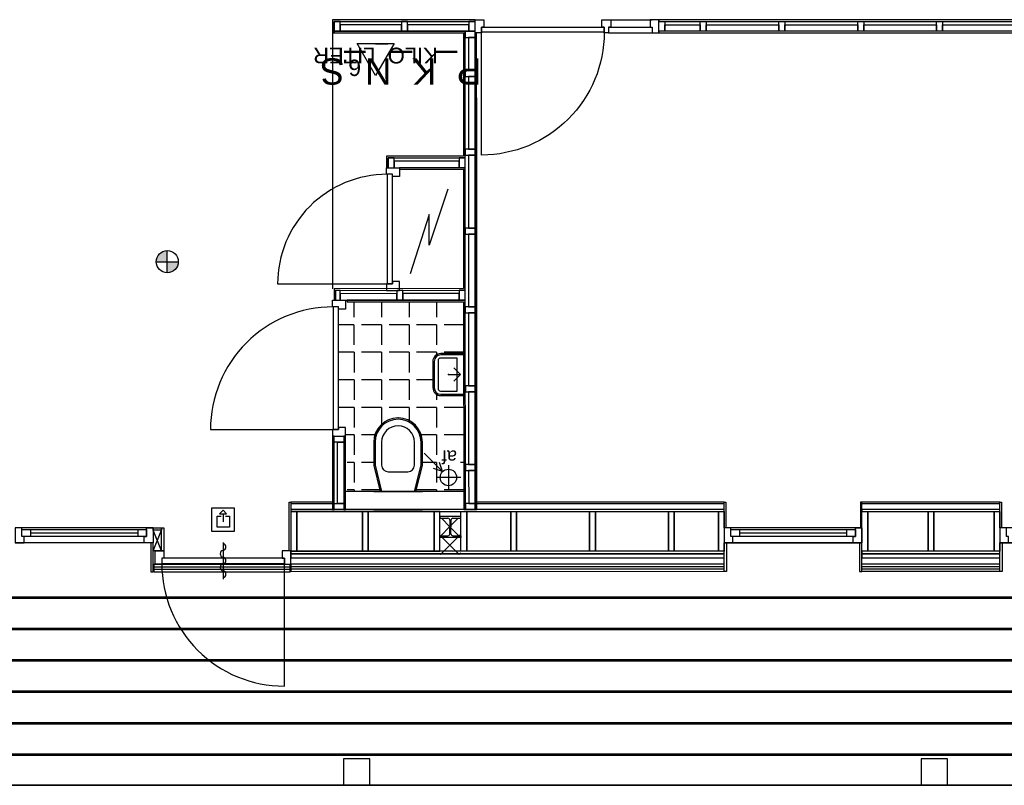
# Model space of a CAD drawing. Header units: metres. Extents: x 69472 to 71247, y 407524 to 411041.
# Tile 7 of 18: x 70309 to 70316, y 409271 to 409277. Entities that reach past the tile are written whole.
import ezdxf
from ezdxf.enums import TextEntityAlignment as Align

# ---------------------------------------------------------------- set-up
doc = ezdxf.new("R2010")
doc.units = ezdxf.units.M
doc.layers.add('N-GEBOUW', color=251, linetype='Continuous')
doc.styles.add('AA_Arial', font='arial.ttf')

# ---------------------------------------------------------------- blocks, each defined once
blk = doc.blocks.new('HOUT_67x114_ZS')
at = {"color": 0}
blk.add_lwpolyline([(0, 114), (-67, 114), (-67, 67), (-50, 67), (-50, 0), (0, 0), (0, 114)], dxfattribs=at)
blk = doc.blocks.new('HOUT_67x114_Onderdorpel')
at = {"color": 0}
for points in [[(-50, 57), (50, 57)], [(-50, -57), (50, -57)]]:
    blk.add_lwpolyline(points, dxfattribs=at)
blk = doc.blocks.new('HOUT_67x100 ZS')
at = {"color": 0}
blk.add_lwpolyline([(0, 100), (-67, 100), (-67, 45), (-50, 45), (-50, 0), (0, 0)], close=True, dxfattribs=at)
blk = doc.blocks.new('HOUT_67x100 TS')
at = {"color": 0}
blk.add_lwpolyline([(-33.5, 45), (-33.5, 100), (33.5, 100), (33.5, 45), (16.5, 45), (16.5, 0), (-16.5, 0), (-16.5, 45), (-33.5, 45)], dxfattribs=at)
blk = doc.blocks.new('AA_Draairichting-enkel')
at = {"color": 0, "linetype": 'ByBlock', "lineweight": -2}
blk.add_lwpolyline([(1, 0, 0.414214), (0, 1), (0, 0)], format="xyb", dxfattribs=at)
blk = doc.blocks.new('HOUT_67x100 Onderdorpel')
at = {"color": 0}
for points in [[(-50, 45), (50, 45)], [(-50, -55), (50, -55)]]:
    blk.add_lwpolyline(points, dxfattribs=at)

msp = doc.modelspace()

# ---------------------------------------------------------------- hatches: boundary and pattern name
at = {"layer": 'N-GEBOUW', "lineweight": -2}
h = msp.add_hatch(color=256, dxfattribs=at)
h.paths.add_polyline_path([(70309.815, 409275.1575), (70309.7307, 409275.1575, -0.414214), (70309.815, 409275.2419)])
h.paths.add_polyline_path([(70309.815, 409275.0731), (70309.815, 409275.1575), (70309.8994, 409275.1575, -0.414214)])

# ---------------------------------------------------------------- linework, layer by layer
for p, q in [((70312.1594, 409276.9986), (70311.0734, 409276.9985)), ((70311.0734, 409276.9985), (70311.0734, 409276.8985)), ((70311.0859, 409276.986), (70312.1594, 409276.9861)), ((70311.1319, 409276.986), (70311.0859, 409276.986)), ((70311.0859, 409276.986), (70311.0859, 409276.911)), ((70311.0859, 409276.8985), (70311.0859, 409276.986)), ((70311.1319, 409276.911), (70311.1319, 409276.986)), ((70311.5996, 409276.9611), (70311.1319, 409276.961)), ((70311.1319, 409276.961), (70311.1319, 409276.911)), ((70311.6456, 409276.9861), (70311.5996, 409276.9861)), ((70311.5996, 409276.9861), (70311.5996, 409276.9111)), ((70311.5996, 409276.9111), (70311.5996, 409276.9611)), ((70311.6456, 409276.9111), (70311.6456, 409276.9861)), ((70312.1134, 409276.9611), (70311.6456, 409276.9611)), ((70311.6456, 409276.9611), (70311.6456, 409276.9111)), ((70312.1594, 409276.9861), (70312.1134, 409276.9861)), ((70312.1134, 409276.9861), (70312.1134, 409276.9111)), ((70312.1134, 409276.9111), (70312.1134, 409276.9611)), ((70312.1594, 409276.9861), (70312.1594, 409276.9986)), ((70312.1594, 409276.9111), (70312.1594, 409276.9861)), ((70322.0354, 409276.9994), (70313.5594, 409276.9986)), ((70313.5594, 409276.9986), (70313.5594, 409276.9861)), ((70313.5594, 409276.9861), (70322.0354, 409276.9869)), ((70313.5594, 409276.9111), (70313.5594, 409276.9861)), ((70313.5594, 409276.9861), (70313.6054, 409276.9861)), ((70313.6054, 409276.9861), (70313.6054, 409276.9111)), ((70313.6054, 409276.9111), (70313.6054, 409276.9611)), ((70313.6054, 409276.9611), (70313.8744, 409276.9611)), ((70313.8744, 409276.9111), (70313.8744, 409276.9861)), ((70313.8744, 409276.9861), (70313.9204, 409276.9861)), ((70313.8744, 409276.9611), (70313.8744, 409276.9111)), ((70313.9204, 409276.9861), (70313.9204, 409276.9111)), ((70313.9204, 409276.9611), (70314.4744, 409276.9612)), ((70313.9204, 409276.9111), (70313.9204, 409276.9611)), ((70314.4744, 409276.9112), (70314.4744, 409276.9862)), ((70314.4744, 409276.9862), (70314.5204, 409276.9862)), ((70314.4744, 409276.9612), (70314.4744, 409276.9112)), ((70314.5204, 409276.9862), (70314.5204, 409276.9112)), ((70314.5204, 409276.9112), (70314.5204, 409276.9612)), ((70314.5204, 409276.9612), (70315.0744, 409276.9612)), ((70315.0744, 409276.9112), (70315.0744, 409276.9862)), ((70315.0744, 409276.9862), (70315.1204, 409276.9862)), ((70315.0744, 409276.9612), (70315.0744, 409276.9112)), ((70315.1204, 409276.9862), (70315.1204, 409276.9112)), ((70315.1204, 409276.9112), (70315.1204, 409276.9612)), ((70315.1204, 409276.9612), (70315.6744, 409276.9612)), ((70315.6744, 409276.9112), (70315.6744, 409276.9862)), ((70315.6744, 409276.9862), (70315.7204, 409276.9862)), ((70315.6744, 409276.9612), (70315.6744, 409276.9112)), ((70315.7204, 409276.9862), (70315.7204, 409276.9112)), ((70315.7204, 409276.9112), (70315.7204, 409276.9612)), ((70315.7204, 409276.9612), (70316.2744, 409276.9612)), ((70311.0734, 409276.8985), (70311.0859, 409276.8985)), ((70311.0734, 409276.8985), (70311.0734, 409274.9513)), ((70312.0844, 409276.9111), (70311.0859, 409276.911)), ((70311.0859, 409276.911), (70311.1319, 409276.911)), ((70311.0859, 409276.911), (70311.0859, 409276.8985)), ((70311.0859, 409276.8985), (70312.0844, 409276.8986)), ((70311.1319, 409276.911), (70311.5996, 409276.9111)), ((70311.5996, 409276.9111), (70311.6456, 409276.9111)), ((70311.6456, 409276.9111), (70312.1134, 409276.9111)), ((70312.0843, 409276.8981), (70312.0718, 409276.8981)), ((70312.0718, 409276.8981), (70312.0723, 409275.9615)), ((70312.0848, 409275.949), (70312.0843, 409276.8981)), ((70312.1594, 409276.9111), (70312.0844, 409276.911)), ((70312.0844, 409276.8986), (70312.0844, 409276.9111)), ((70312.0844, 409276.911), (70312.0844, 409276.865)), ((70312.1134, 409276.9111), (70312.1594, 409276.9111)), ((70312.1718, 409276.8986), (70312.1593, 409276.8986)), ((70312.1593, 409276.8986), (70312.1598, 409275.9116)), ((70312.1594, 409276.8651), (70312.1594, 409276.9111)), ((70312.1723, 409275.9116), (70312.1718, 409276.8986)), ((70313.1764, 409276.9436), (70313.5094, 409276.9436)), ((70322.0354, 409276.9119), (70313.5594, 409276.9111)), ((70313.6054, 409276.9111), (70313.5594, 409276.9111)), ((70313.5594, 409276.9111), (70313.5594, 409276.8986)), ((70313.5594, 409276.8986), (70322.0354, 409276.8994)), ((70313.8744, 409276.9111), (70313.6054, 409276.9111)), ((70313.9204, 409276.9111), (70313.8744, 409276.9111)), ((70314.4744, 409276.9112), (70313.9204, 409276.9111)), ((70314.5204, 409276.9112), (70314.4744, 409276.9112)), ((70315.0744, 409276.9112), (70314.5204, 409276.9112)), ((70315.1204, 409276.9112), (70315.0744, 409276.9112)), ((70315.6744, 409276.9112), (70315.1204, 409276.9112)), ((70315.7204, 409276.9112), (70315.6744, 409276.9112)), ((70316.2744, 409276.9112), (70315.7204, 409276.9112)), ((70311.2619, 409276.8176), (70311.543, 409276.8176)), ((70311.4023, 409276.5742), (70311.2619, 409276.8176)), ((70311.543, 409276.8176), (70311.4023, 409276.5742)), ((70312.0844, 409276.865), (70312.1594, 409276.8651)), ((70312.1594, 409276.8651), (70312.1094, 409276.8651)), ((70312.1094, 409276.8651), (70312.1095, 409276.6138)), ((70312.1595, 409276.6138), (70312.1594, 409276.8651)), ((70312.1595, 409276.6138), (70312.0845, 409276.6138)), ((70312.0845, 409276.6138), (70312.0845, 409276.5678)), ((70312.1095, 409276.6138), (70312.1595, 409276.6138)), ((70312.1595, 409276.5678), (70312.1595, 409276.6138)), ((70312.0845, 409276.5678), (70312.1595, 409276.5678)), ((70312.1595, 409276.5678), (70312.1095, 409276.5678)), ((70312.1095, 409276.5678), (70312.1098, 409276.0138)), ((70312.1598, 409276.0138), (70312.1595, 409276.5678)), ((70312.1598, 409276.0138), (70312.0848, 409276.0138)), ((70312.0848, 409276.0138), (70312.0848, 409275.9678)), ((70312.1098, 409276.0138), (70312.1598, 409276.0138)), ((70312.1598, 409275.9678), (70312.1598, 409276.0138)), ((70312.0723, 409275.9615), (70311.4848, 409275.9603)), ((70311.4848, 409275.9603), (70311.485, 409275.873)), ((70311.4973, 409275.9479), (70312.0848, 409275.949)), ((70311.4975, 409275.873), (70311.4973, 409275.9479)), ((70311.5434, 409275.948), (70311.4974, 409275.948)), ((70311.4974, 409275.948), (70311.4974, 409275.873)), ((70311.5434, 409275.873), (70311.5434, 409275.948)), ((70312.039, 409275.9226), (70311.5434, 409275.923)), ((70311.5434, 409275.923), (70311.5434, 409275.873)), ((70312.039, 409275.9476), (70312.0389, 409275.8726)), ((70312.0389, 409275.8726), (70312.039, 409275.9226)), ((70312.085, 409275.9476), (70312.039, 409275.9476)), ((70312.0848, 409275.9678), (70312.1598, 409275.9678)), ((70312.0849, 409275.8726), (70312.085, 409275.9476)), ((70312.1598, 409275.9678), (70312.1098, 409275.9678)), ((70312.1098, 409275.9678), (70312.11, 409275.4138)), ((70312.16, 409275.4138), (70312.1598, 409275.9678)), ((70312.1598, 409275.9116), (70312.1602, 409274.903)), ((70312.1727, 409274.903), (70312.1723, 409275.9116)), ((70311.485, 409275.873), (70311.4975, 409275.873)), ((70311.4974, 409275.873), (70311.5434, 409275.873)), ((70311.5434, 409275.873), (70312.0389, 409275.8726)), ((70312.0848, 409275.874), (70311.5849, 409275.873)), ((70311.5849, 409275.873), (70311.585, 409275.8605)), ((70311.585, 409275.8605), (70312.0723, 409275.8615)), ((70312.0389, 409275.8726), (70312.0849, 409275.8726)), ((70312.0723, 409275.8615), (70312.0727, 409274.9529)), ((70312.0852, 409274.9405), (70312.0848, 409275.874)), ((70311.9521, 409275.7098), (70311.8112, 409275.2823)), ((70311.8112, 409275.5172), (70311.6655, 409275.0662)), ((70311.8112, 409275.2823), (70311.8112, 409275.5172)), ((70312.16, 409275.4138), (70312.085, 409275.4138)), ((70312.085, 409275.4138), (70312.085, 409275.3678)), ((70312.11, 409275.4138), (70312.16, 409275.4138)), ((70312.16, 409275.3678), (70312.16, 409275.4138)), ((70312.085, 409275.3678), (70312.16, 409275.3678)), ((70312.16, 409275.3678), (70312.11, 409275.3678)), ((70312.11, 409275.3678), (70312.1103, 409274.8138)), ((70312.1603, 409274.8138), (70312.16, 409275.3678)), ((70309.815, 409275.0731), (70309.815, 409275.2419)), ((70309.7307, 409275.1575), (70309.8994, 409275.1575)), ((70312.0727, 409274.9529), (70311.0854, 409274.9513)), ((70311.0854, 409274.9513), (70311.0856, 409274.864)), ((70311.1319, 409274.9391), (70311.0859, 409274.939)), ((70311.0859, 409274.939), (70311.0861, 409274.864)), ((70311.0979, 409274.9389), (70312.0852, 409274.9405)), ((70311.0981, 409274.864), (70311.0979, 409274.9389)), ((70311.1321, 409274.8641), (70311.1319, 409274.9391)), ((70311.6085, 409274.9398), (70311.5625, 409274.9397)), ((70311.5625, 409274.9397), (70311.5627, 409274.8647)), ((70311.6087, 409274.8648), (70311.6085, 409274.9398)), ((70312.0851, 409274.9405), (70312.0391, 409274.9404)), ((70312.0391, 409274.9404), (70312.0393, 409274.8654)), ((70312.0853, 409274.8655), (70312.0851, 409274.9405)), ((70311.0856, 409274.864), (70311.0981, 409274.864)), ((70311.0861, 409274.864), (70311.1321, 409274.8641)), ((70311.5626, 409274.9147), (70311.132, 409274.9141)), ((70311.132, 409274.9141), (70311.1321, 409274.8641)), ((70311.1321, 409274.8641), (70311.5627, 409274.8647)), ((70312.0853, 409274.8655), (70311.1855, 409274.864)), ((70311.1855, 409274.864), (70311.1855, 409274.8515)), ((70311.1855, 409274.8515), (70312.0728, 409274.8529)), ((70311.2374, 409274.8516), (70311.2374, 409274.7347)), ((70311.447, 409274.8519), (70311.447, 409274.7347)), ((70311.5627, 409274.8647), (70311.5626, 409274.9147)), ((70311.5627, 409274.8647), (70311.6087, 409274.8648)), ((70312.0392, 409274.9154), (70311.6086, 409274.9148)), ((70311.6086, 409274.9148), (70311.6087, 409274.8648)), ((70311.6087, 409274.8648), (70312.0393, 409274.8654)), ((70311.6565, 409274.8523), (70311.6565, 409274.7347)), ((70311.8661, 409274.8526), (70311.8661, 409274.7347)), ((70312.0393, 409274.8654), (70312.0392, 409274.9154)), ((70312.0393, 409274.8654), (70312.0853, 409274.8655)), ((70312.0728, 409274.8529), (70312.0735, 409273.2706)), ((70312.086, 409273.2706), (70312.0853, 409274.8655)), ((70312.1602, 409274.903), (70312.161, 409273.2706)), ((70312.1735, 409273.2706), (70312.1727, 409274.903)), ((70312.1603, 409274.8138), (70312.0853, 409274.8138)), ((70312.0853, 409274.8138), (70312.0853, 409274.7678)), ((70312.1103, 409274.8138), (70312.1603, 409274.8138)), ((70312.1603, 409274.7678), (70312.1603, 409274.8138)), ((70312.0853, 409274.7678), (70312.1603, 409274.7678)), ((70312.1603, 409274.7678), (70312.1103, 409274.7678)), ((70312.1103, 409274.7678), (70312.1106, 409274.2138)), ((70312.1606, 409274.2138), (70312.1603, 409274.7678)), ((70311.2374, 409274.6775), (70311.1184, 409274.6775)), ((70311.2374, 409274.6775), (70311.2374, 409274.5251)), ((70311.447, 409274.6776), (70311.2946, 409274.6775)), ((70311.447, 409274.6776), (70311.447, 409274.5252)), ((70311.6565, 409274.6776), (70311.5041, 409274.6776)), ((70311.6565, 409274.6776), (70311.6565, 409274.5252)), ((70311.8661, 409274.6776), (70311.7137, 409274.6776)), ((70311.8661, 409274.6776), (70311.8661, 409274.5252)), ((70312.0728, 409274.6776), (70311.9232, 409274.6776)), ((70311.2375, 409274.468), (70311.1185, 409274.468)), ((70311.2375, 409274.468), (70311.2375, 409274.3156)), ((70311.447, 409274.468), (70311.2946, 409274.468)), ((70311.447, 409274.468), (70311.447, 409274.3156)), ((70311.6566, 409274.468), (70311.5042, 409274.468)), ((70311.6566, 409274.468), (70311.6566, 409274.3156)), ((70311.8661, 409274.468), (70311.7137, 409274.468)), ((70311.8661, 409274.468), (70311.8661, 409274.4369)), ((70311.8781, 409274.4047), (70311.8781, 409274.1925)), ((70312.0231, 409274.4247), (70311.8966, 409274.4247)), ((70312.0731, 409274.4487), (70311.8981, 409274.4486)), ((70312.0731, 409274.4586), (70311.8993, 409274.4586)), ((70312.0729, 409274.468), (70311.9233, 409274.468)), ((70312.0231, 409274.1726), (70312.0231, 409274.4247)), ((70312.0731, 409274.1387), (70312.0731, 409274.4586)), ((70312.0731, 409274.1487), (70312.0731, 409274.4487)), ((70311.8381, 409274.3981), (70311.8381, 409274.1987)), ((70311.8481, 409274.3986), (70311.8481, 409274.1986)), ((70312.0481, 409274.2987), (70311.9981, 409274.3487)), ((70311.2375, 409274.2584), (70311.1185, 409274.2584)), ((70311.2375, 409274.2584), (70311.2375, 409274.106)), ((70311.447, 409274.2585), (70311.2946, 409274.2584)), ((70311.447, 409274.2585), (70311.447, 409274.1061)), ((70311.6566, 409274.2585), (70311.5042, 409274.2585)), ((70311.6566, 409274.2585), (70311.6566, 409274.1061)), ((70311.8481, 409274.2585), (70311.7137, 409274.2585)), ((70311.9581, 409274.2987), (70312.0481, 409274.2987)), ((70311.9981, 409274.2487), (70312.0481, 409274.2987)), ((70312.1606, 409274.2138), (70312.0856, 409274.2138)), ((70312.0856, 409274.2138), (70312.0856, 409274.1678)), ((70312.1106, 409274.2138), (70312.1606, 409274.2138)), ((70312.1606, 409274.1678), (70312.1606, 409274.2138)), ((70311.8661, 409274.1604), (70311.8661, 409274.1061)), ((70311.8966, 409274.1726), (70312.0231, 409274.1726)), ((70311.8981, 409274.1486), (70312.0731, 409274.1487)), ((70311.8987, 409274.1387), (70312.0731, 409274.1387)), ((70312.0856, 409274.1678), (70312.1606, 409274.1678)), ((70312.1606, 409274.1678), (70312.1106, 409274.1678)), ((70312.1106, 409274.1678), (70312.1108, 409273.6138)), ((70312.1608, 409273.6138), (70312.1606, 409274.1678)), ((70311.2375, 409274.0489), (70311.1185, 409274.0489)), ((70311.2375, 409274.0489), (70311.2375, 409273.8965)), ((70311.447, 409274.0489), (70311.2946, 409274.0489)), ((70311.447, 409274.0489), (70311.447, 409273.9049)), ((70311.6566, 409274.0489), (70311.5042, 409274.0489)), ((70311.6566, 409274.0489), (70311.6566, 409273.9374)), ((70311.8661, 409274.0489), (70311.7137, 409274.0489)), ((70311.8661, 409274.0489), (70311.8661, 409273.8965)), ((70312.0731, 409274.0489), (70311.9233, 409274.0489)), ((70311.5756, 409273.9685), (70311.5706, 409273.9685)), ((70311.086, 409273.83), (70311.0735, 409273.83)), ((70311.0735, 409273.83), (70311.0735, 409273.2705)), ((70311.086, 409273.784), (70311.086, 409273.83)), ((70311.086, 409273.83), (70311.161, 409273.83)), ((70311.086, 409273.2705), (70311.086, 409273.83)), ((70311.161, 409273.83), (70311.161, 409273.784)), ((70311.1735, 409273.83), (70311.161, 409273.83)), ((70311.161, 409273.83), (70311.161, 409273.2705)), ((70311.2375, 409273.8393), (70311.1735, 409273.8393)), ((70311.1735, 409273.2705), (70311.1735, 409273.83)), ((70311.2375, 409273.8393), (70311.2375, 409273.6869)), ((70311.4072, 409273.8394), (70311.2946, 409273.8393)), ((70311.8661, 409273.8394), (70311.739, 409273.8394)), ((70311.8661, 409273.8394), (70311.8661, 409273.687)), ((70312.0732, 409273.8394), (70311.9233, 409273.8394)), ((70311.161, 409273.784), (70311.086, 409273.784)), ((70311.111, 409273.3165), (70311.111, 409273.784)), ((70311.111, 409273.784), (70311.161, 409273.784)), ((70311.161, 409273.784), (70311.161, 409273.3165)), ((70311.3881, 409273.7836), (70311.3881, 409273.6073)), ((70311.3981, 409273.7836), (70311.3981, 409273.6086)), ((70311.4481, 409273.7836), (70311.4481, 409273.6086)), ((70311.6981, 409273.6086), (70311.6981, 409273.7836)), ((70311.7481, 409273.6086), (70311.7481, 409273.7836)), ((70311.7581, 409273.6073), (70311.7581, 409273.7836)), ((70311.772, 409273.7003), (70311.9126, 409273.5597)), ((70311.2375, 409273.6298), (70311.1855, 409273.6298)), ((70311.2375, 409273.6298), (70311.2375, 409273.4774)), ((70311.3981, 409273.6298), (70311.2946, 409273.6298)), ((70311.3881, 409273.6073), (70311.4378, 409273.4086)), ((70311.3981, 409273.6086), (70311.4481, 409273.4086)), ((70311.6981, 409273.4086), (70311.7481, 409273.6086)), ((70311.7084, 409273.4086), (70311.7581, 409273.6073)), ((70311.8661, 409273.6298), (70311.7481, 409273.6298)), ((70311.9126, 409273.5597), (70311.8423, 409273.5831)), ((70311.8661, 409273.6298), (70311.8661, 409273.4774)), ((70311.9126, 409273.5597), (70311.8891, 409273.63)), ((70311.9568, 409273.6092), (70311.9568, 409273.4217)), ((70312.0733, 409273.6298), (70312.0482, 409273.6298)), ((70312.1608, 409273.6138), (70312.0858, 409273.6138)), ((70312.0858, 409273.6138), (70312.0858, 409273.5678)), ((70312.1108, 409273.6138), (70312.1608, 409273.6138)), ((70312.1608, 409273.5678), (70312.1608, 409273.6138)), ((70311.4981, 409273.5586), (70311.6481, 409273.5586)), ((70312.0505, 409273.5155), (70311.863, 409273.5155)), ((70312.0858, 409273.5678), (70312.1608, 409273.5678)), ((70312.1608, 409273.5678), (70312.1108, 409273.5678)), ((70312.1108, 409273.5678), (70312.111, 409273.3166)), ((70312.161, 409273.3166), (70312.1608, 409273.5678)), ((70312.0734, 409273.4086), (70311.1735, 409273.4085)), ((70311.2375, 409273.4202), (70311.1855, 409273.4202)), ((70311.2375, 409273.4202), (70311.2375, 409273.4085)), ((70311.4452, 409273.4203), (70311.2946, 409273.4202)), ((70311.447, 409273.4128), (70311.447, 409273.4086)), ((70311.4481, 409273.4086), (70311.6981, 409273.4086)), ((70311.8661, 409273.4203), (70311.7137, 409273.4203)), ((70311.8661, 409273.4203), (70311.8661, 409273.4086)), ((70312.0734, 409273.4203), (70311.9233, 409273.4203)), ((70310.3275, 409273.282, 0.05), (70310.1525, 409273.282, 0.05)), ((70310.1525, 409273.282, 0.05), (70310.1525, 409273.107, 0.05)), ((70310.3275, 409273.107, 0.05), (70310.3275, 409273.282, 0.05)), ((70310.7445, 409272.9565), (70310.7445, 409273.328)), ((70310.7445, 409273.328), (70310.757, 409273.328)), ((70311.0735, 409273.328), (70310.757, 409273.328)), ((70310.757, 409273.328), (70310.757, 409272.9565)), ((70311.0735, 409273.3155), (70310.757, 409273.3155)), ((70311.086, 409273.2705), (70311.086, 409273.3165)), ((70311.086, 409273.3165), (70311.161, 409273.3165)), ((70311.161, 409273.3165), (70311.111, 409273.3165)), ((70311.161, 409273.3165), (70311.161, 409273.2705)), ((70312.161, 409273.3166), (70312.086, 409273.3165)), ((70312.086, 409273.3165), (70312.086, 409273.2705)), ((70312.111, 409273.3166), (70312.161, 409273.3166)), ((70312.161, 409273.2706), (70312.161, 409273.3166)), ((70314.057, 409273.3282), (70312.1735, 409273.3281)), ((70314.057, 409273.3157), (70312.1735, 409273.3156)), ((70314.057, 409273.1327), (70314.057, 409273.3282)), ((70314.057, 409273.3282), (70314.0695, 409273.3282)), ((70314.0695, 409273.3282), (70314.0695, 409273.1327)), ((70315.107, 409273.3282), (70315.0945, 409273.3282)), ((70315.0945, 409273.3282), (70315.0945, 409273.1327)), ((70316.157, 409273.3282), (70315.107, 409273.3282)), ((70315.107, 409273.1327), (70315.107, 409273.3282)), ((70316.157, 409273.3157), (70315.107, 409273.3157)), ((70316.157, 409273.1327), (70316.157, 409273.3282)), ((70316.157, 409273.3282), (70316.1695, 409273.3282)), ((70316.1695, 409273.3282), (70316.1695, 409273.1327)), ((70310.1953, 409273.1367, 0.05), (70310.1953, 409273.2213, 0.05)), ((70310.1953, 409273.2213, 0.05), (70310.2257, 409273.2213, 0.05)), ((70310.2406, 409273.2667, 0.05), (70310.2127, 409273.2394, 0.05)), ((70310.2127, 409273.2394, 0.05), (70310.2673, 409273.2394, 0.05)), ((70310.24, 409273.2394, 0.05), (70310.24, 409273.1772, 0.05)), ((70310.2673, 409273.2394, 0.05), (70310.2406, 409273.2667, 0.05)), ((70310.2588, 409273.2213, 0.05), (70310.2892, 409273.2213, 0.05)), ((70310.2892, 409273.2213, 0.05), (70310.2892, 409273.1367, 0.05)), ((70311.1235, 409273.2705), (70310.757, 409273.2705)), ((70310.757, 409273.2705), (70310.757, 409273.2555)), ((70310.801, 409273.2555), (70310.757, 409273.2555)), ((70310.757, 409273.2555), (70310.757, 409272.9555)), ((70310.757, 409273.2555), (70311.1235, 409273.2555)), ((70311.3025, 409273.2555), (70310.801, 409273.2555)), ((70310.801, 409273.2555), (70310.801, 409272.9555)), ((70310.801, 409272.9555), (70310.801, 409273.2555)), ((70311.0735, 409273.2705), (70311.086, 409273.2705)), ((70311.161, 409273.2705), (70311.086, 409273.2705)), ((70312.0735, 409273.2706), (70311.1235, 409273.2705)), ((70311.1235, 409273.2555), (70312.1235, 409273.2556)), ((70311.161, 409273.2705), (70311.1735, 409273.2705)), ((70311.3465, 409273.2556), (70311.3025, 409273.2555)), ((70311.3025, 409272.9555), (70311.3025, 409273.2555)), ((70311.3025, 409273.2555), (70311.3025, 409272.9555)), ((70311.848, 409273.2556), (70311.3465, 409273.2556)), ((70311.3465, 409273.2556), (70311.3465, 409272.9556)), ((70311.3465, 409272.9556), (70311.3465, 409273.2556)), ((70311.848, 409272.9556), (70311.848, 409273.2556)), ((70311.892, 409273.2556), (70311.848, 409273.2556)), ((70311.848, 409273.2556), (70311.848, 409272.9556)), ((70311.892, 409272.9556), (70311.892, 409273.2556)), ((70312.052, 409273.2186), (70311.892, 409273.2186)), ((70311.892, 409273.2186), (70311.892, 409273.2056)), ((70311.892, 409273.2056), (70311.953, 409273.2056)), ((70311.9029, 409273.2056), (70311.968, 409273.1404)), ((70312.032, 409273.2056), (70311.976, 409273.1496)), ((70311.991, 409273.2056), (70312.052, 409273.2056)), ((70312.0443, 409273.2056), (70312.052, 409273.1979)), ((70312.052, 409272.9556), (70312.052, 409273.2556)), ((70312.052, 409273.2556), (70312.096, 409273.2556)), ((70312.052, 409273.2056), (70312.052, 409273.2186)), ((70312.0735, 409273.2706), (70312.086, 409273.2706)), ((70312.086, 409273.2706), (70312.0735, 409273.2706)), ((70312.0735, 409273.2706), (70312.0735, 409273.2706)), ((70312.086, 409273.2705), (70312.161, 409273.2706)), ((70312.1235, 409273.2706), (70312.086, 409273.2706)), ((70312.086, 409273.2706), (70312.086, 409273.2706)), ((70312.096, 409272.9556), (70312.096, 409273.2556)), ((70312.096, 409273.2556), (70312.4325, 409273.2556)), ((70312.096, 409273.2556), (70312.096, 409272.9556)), ((70314.057, 409273.2707), (70312.1235, 409273.2706)), ((70312.1235, 409273.2556), (70314.057, 409273.2557)), ((70312.161, 409273.2706), (70312.1735, 409273.2706)), ((70312.4325, 409273.2556), (70312.4325, 409272.9556)), ((70312.4325, 409272.9556), (70312.4325, 409273.2556)), ((70312.4325, 409273.2556), (70312.4765, 409273.2556)), ((70312.4765, 409272.9556), (70312.4765, 409273.2556)), ((70312.4765, 409273.2556), (70313.0325, 409273.2556)), ((70312.4765, 409273.2556), (70312.4765, 409272.9556)), ((70313.0325, 409273.2556), (70313.0325, 409272.9556)), ((70313.0325, 409272.9556), (70313.0325, 409273.2556)), ((70313.0325, 409273.2556), (70313.0765, 409273.2556)), ((70313.0765, 409272.9556), (70313.0765, 409273.2556)), ((70313.0765, 409273.2556), (70313.6325, 409273.2556)), ((70313.0765, 409273.2556), (70313.0765, 409272.9556)), ((70313.6325, 409273.2556), (70313.6325, 409272.9556)), ((70313.6325, 409272.9556), (70313.6325, 409273.2556)), ((70313.6325, 409273.2556), (70313.6765, 409273.2556)), ((70313.6765, 409272.9556), (70313.6765, 409273.2556)), ((70313.6765, 409273.2556), (70314.013, 409273.2556)), ((70313.6765, 409273.2556), (70313.6765, 409272.9556)), ((70314.013, 409273.2556), (70314.057, 409273.2557)), ((70314.013, 409273.2556), (70314.013, 409272.9556)), ((70314.013, 409272.9556), (70314.013, 409273.2556)), ((70314.057, 409273.2557), (70314.057, 409273.2707)), ((70314.057, 409273.2557), (70314.057, 409272.9557)), ((70316.157, 409273.2707), (70315.107, 409273.2707)), ((70315.107, 409273.2707), (70315.107, 409273.2557)), ((70315.107, 409272.9557), (70315.107, 409273.2557)), ((70315.107, 409273.2557), (70315.151, 409273.2557)), ((70315.107, 409273.2557), (70316.157, 409273.2557)), ((70315.151, 409272.9557), (70315.151, 409273.2557)), ((70315.151, 409273.2557), (70315.61, 409273.2557)), ((70315.151, 409273.2557), (70315.151, 409272.9557)), ((70315.61, 409273.2557), (70315.61, 409272.9557)), ((70315.61, 409272.9557), (70315.61, 409273.2557)), ((70315.61, 409273.2557), (70315.654, 409273.2557)), ((70315.654, 409272.9557), (70315.654, 409273.2557)), ((70315.654, 409273.2557), (70316.113, 409273.2557)), ((70315.654, 409273.2557), (70315.654, 409272.9557)), ((70316.113, 409273.2557), (70316.113, 409272.9557)), ((70316.113, 409272.9557), (70316.113, 409273.2557)), ((70316.113, 409273.2557), (70316.157, 409273.2557)), ((70316.157, 409273.2557), (70316.157, 409273.2707)), ((70316.157, 409273.2557), (70316.157, 409272.9557)), ((70309.707, 409273.1325), (70308.657, 409273.1325)), ((70309.707, 409273.1145), (70309.707, 409273.1325)), ((70309.707, 409273.1325), (70309.772, 409273.1325)), ((70309.772, 409273.1325), (70309.79, 409273.1325)), ((70309.772, 409272.9565), (70309.772, 409273.1325)), ((70309.772, 409273.1325), (70309.772, 409273.1145)), ((70309.79, 409273.1325), (70309.79, 409272.9565)), ((70310.2892, 409273.1367, 0.05), (70310.1953, 409273.1367, 0.05)), ((70311.968, 409273.1416), (70311.898, 409273.0716)), ((70311.968, 409273.1906), (70311.968, 409273.1386)), ((70311.968, 409273.0866), (70311.968, 409273.1386)), ((70311.976, 409273.1906), (70311.976, 409273.1386)), ((70311.976, 409273.0866), (70311.976, 409273.1386)), ((70311.976, 409273.1324), (70312.0369, 409273.0716)), ((70315.107, 409273.1327), (70314.057, 409273.1327)), ((70314.057, 409273.1327), (70314.057, 409273.0187)), ((70315.107, 409273.1327), (70314.057, 409273.1327)), ((70314.057, 409273.1327), (70314.057, 409273.0187)), ((70315.107, 409273.1327), (70314.057, 409273.1327)), ((70314.0695, 409273.1327), (70314.057, 409273.1327)), ((70315.0945, 409273.1327), (70315.107, 409273.1327)), ((70315.107, 409273.0187), (70315.107, 409273.1327)), ((70315.107, 409273.0187), (70315.107, 409273.1327)), ((70317.207, 409273.1328), (70316.157, 409273.1327)), ((70317.207, 409273.1328), (70316.157, 409273.1327)), ((70317.207, 409273.1328), (70316.157, 409273.1327)), ((70316.157, 409273.1327), (70316.157, 409273.0187)), ((70316.157, 409273.1327), (70316.157, 409273.0187)), ((70316.1695, 409273.1327), (70316.157, 409273.1327)), ((70308.774, 409273.1195), (70308.774, 409273.0655)), ((70308.774, 409273.1195), (70308.774, 409273.0655)), ((70309.59, 409273.0925), (70308.774, 409273.0925)), ((70309.59, 409273.0925), (70308.774, 409273.0925)), ((70309.59, 409273.1195), (70309.59, 409273.0655)), ((70309.59, 409273.1195), (70309.59, 409273.0655)), ((70309.772, 409273.1145), (70309.707, 409273.1145)), ((70309.707, 409272.9565), (70309.772, 409273.1145)), ((70309.772, 409272.9565), (70309.707, 409273.1145)), ((70310.1525, 409273.107, 0.05), (70310.3275, 409273.107, 0.05)), ((70311.892, 409273.075), (70311.8954, 409273.0716)), ((70311.892, 409273.0586), (70311.892, 409273.0716)), ((70311.892, 409273.0716), (70311.953, 409273.0716)), ((70312.052, 409273.0586), (70311.892, 409273.0586)), ((70311.9084, 409273.0586), (70311.972, 409272.995)), ((70312.0264, 409273.0586), (70311.972, 409273.0042)), ((70311.991, 409273.0716), (70312.052, 409273.0716)), ((70312.052, 409273.0842), (70312.0394, 409273.0716)), ((70312.0499, 409273.0586), (70312.052, 409273.0564)), ((70312.052, 409273.0716), (70312.052, 409273.0586)), ((70314.174, 409273.1197), (70314.174, 409273.0657)), ((70314.99, 409273.0927), (70314.174, 409273.0927)), ((70314.99, 409273.1197), (70314.99, 409273.0657)), ((70309.707, 409273.0185), (70308.657, 409273.0185)), ((70309.707, 409273.0185), (70309.689, 409273.0185)), ((70309.689, 409273.0185), (70309.689, 409272.7985)), ((70309.707, 409272.7985), (70309.707, 409273.0185)), ((70310.24, 409273.0215, 0.05), (70310.24, 409272.7415, 0.05)), ((70311.972, 409273.0042), (70311.8964, 409272.9286)), ((70311.972, 409272.995), (70312.0384, 409272.9286)), ((70314.057, 409273.0187), (70315.107, 409273.0187)), ((70314.057, 409273.0187), (70315.107, 409273.0187)), ((70315.107, 409273.0187), (70314.057, 409273.0187)), ((70314.057, 409273.0187), (70314.075, 409273.0187)), ((70314.057, 409272.7987), (70314.057, 409273.0187)), ((70314.075, 409273.0187), (70314.075, 409272.7987)), ((70315.107, 409273.0187), (70315.089, 409273.0187)), ((70315.089, 409273.0187), (70315.089, 409272.7987)), ((70315.107, 409272.7987), (70315.107, 409273.0187)), ((70316.157, 409273.0187), (70317.207, 409273.0188)), ((70316.157, 409273.0187), (70317.207, 409273.0188)), ((70317.207, 409273.0188), (70316.157, 409273.0187)), ((70316.157, 409273.0187), (70316.175, 409273.0187)), ((70316.157, 409272.7987), (70316.157, 409273.0187)), ((70316.175, 409273.0187), (70316.175, 409272.7987)), ((70309.772, 409272.9565), (70309.707, 409272.9565)), ((70309.79, 409272.9565), (70309.772, 409272.9565)), ((70310.757, 409272.9565), (70310.7445, 409272.9565)), ((70310.757, 409272.9555), (70310.801, 409272.9555)), ((70311.1235, 409272.9555), (70310.757, 409272.9555)), ((70310.757, 409272.9555), (70310.757, 409272.9335)), ((70310.757, 409272.9335), (70311.1235, 409272.9335)), ((70311.1235, 409272.9335), (70310.757, 409272.9335)), ((70310.757, 409272.9335), (70310.757, 409272.9035)), ((70310.757, 409272.9035), (70311.1235, 409272.9035)), ((70310.801, 409272.9555), (70311.3025, 409272.9555)), ((70312.1235, 409272.9556), (70311.1235, 409272.9555)), ((70311.1235, 409272.9335), (70312.1235, 409272.9336)), ((70312.1235, 409272.9336), (70311.1235, 409272.9335)), ((70311.1235, 409272.9035), (70312.1235, 409272.9036)), ((70311.3025, 409272.9555), (70311.3465, 409272.9556)), ((70311.3465, 409272.9556), (70311.848, 409272.9556)), ((70311.848, 409272.9556), (70311.892, 409272.9556)), ((70311.892, 409272.9336), (70311.897, 409272.9286)), ((70312.052, 409272.9428), (70312.0378, 409272.9286)), ((70312.096, 409272.9556), (70312.052, 409272.9556)), ((70312.4325, 409272.9556), (70312.096, 409272.9556)), ((70314.057, 409272.9557), (70312.1235, 409272.9556)), ((70312.1235, 409272.9336), (70314.057, 409272.9337)), ((70314.057, 409272.9337), (70312.1235, 409272.9336)), ((70312.1235, 409272.9036), (70314.057, 409272.9037)), ((70312.4765, 409272.9556), (70312.4325, 409272.9556)), ((70313.0325, 409272.9556), (70312.4765, 409272.9556)), ((70313.0765, 409272.9556), (70313.0325, 409272.9556)), ((70313.6325, 409272.9556), (70313.0765, 409272.9556)), ((70313.6765, 409272.9556), (70313.6325, 409272.9556)), ((70314.013, 409272.9556), (70313.6765, 409272.9556)), ((70314.057, 409272.9557), (70314.013, 409272.9556)), ((70314.057, 409272.9337), (70314.057, 409272.9557)), ((70314.057, 409272.9037), (70314.057, 409272.9337)), ((70315.151, 409272.9557), (70315.107, 409272.9557)), ((70316.157, 409272.9557), (70315.107, 409272.9557)), ((70315.107, 409272.9557), (70315.107, 409272.9337)), ((70315.107, 409272.9337), (70316.157, 409272.9337)), ((70316.157, 409272.9337), (70315.107, 409272.9337)), ((70315.107, 409272.9337), (70315.107, 409272.9037)), ((70315.107, 409272.9037), (70316.157, 409272.9037)), ((70315.61, 409272.9557), (70315.151, 409272.9557)), ((70315.654, 409272.9557), (70315.61, 409272.9557)), ((70316.113, 409272.9557), (70315.654, 409272.9557)), ((70316.157, 409272.9557), (70316.113, 409272.9557)), ((70316.157, 409272.9337), (70316.157, 409272.9557)), ((70316.157, 409272.9037), (70316.157, 409272.9337)), ((70309.707, 409272.7985), (70309.707, 409272.8565)), ((70309.713, 409272.8565), (70310.751, 409272.8565)), ((70309.713, 409272.8565), (70309.713, 409272.7985)), ((70309.713, 409272.8345), (70310.751, 409272.8345)), ((70310.751, 409272.7985), (70310.751, 409272.8565)), ((70314.057, 409272.8567), (70310.757, 409272.8565)), ((70310.757, 409272.8565), (70310.757, 409272.7985)), ((70314.057, 409272.8347), (70310.757, 409272.8345)), ((70316.157, 409272.8567), (70315.107, 409272.8567)), ((70316.157, 409272.8347), (70315.107, 409272.8347)), ((70309.689, 409272.7985), (70309.707, 409272.7985)), ((70309.713, 409272.8165), (70310.751, 409272.8165)), ((70309.713, 409272.7985), (70310.751, 409272.7985)), ((70314.057, 409272.8167), (70310.757, 409272.8165)), ((70314.057, 409272.7987), (70310.757, 409272.7985)), ((70314.075, 409272.7987), (70314.057, 409272.7987)), ((70315.089, 409272.7987), (70315.107, 409272.7987)), ((70316.157, 409272.8167), (70315.107, 409272.8167)), ((70316.157, 409272.7987), (70315.107, 409272.7987)), ((70316.175, 409272.7987), (70316.157, 409272.7987)), ((70287.007, 409272.6066), (70328.957, 409272.6082)), ((70287.007, 409272.5966), (70328.957, 409272.5982)), ((70287.007, 409272.3676), (70328.957, 409272.3692)), ((70287.007, 409272.3576), (70328.957, 409272.3592)), ((70287.007, 409272.1286), (70328.957, 409272.1302)), ((70287.007, 409272.1186), (70328.957, 409272.1202)), ((70287.007, 409271.8896), (70328.957, 409271.8912)), ((70287.007, 409271.8796), (70328.957, 409271.8812)), ((70287.0071, 409271.6506), (70328.9571, 409271.6522)), ((70287.0071, 409271.6406), (70328.9571, 409271.6422)), ((70287.0071, 409271.4116), (70328.9571, 409271.4132)), ((70287.0071, 409271.4016), (70328.9571, 409271.4032)), ((70311.3571, 409271.3736), (70311.1571, 409271.3735)), ((70311.1571, 409271.3735), (70311.1571, 409271.1735)), ((70311.3571, 409271.1736), (70311.3571, 409271.3736)), ((70315.7571, 409271.3737), (70315.5571, 409271.3737)), ((70315.5571, 409271.3737), (70315.5571, 409271.1737)), ((70315.7571, 409271.1737), (70315.7571, 409271.3737)), ((70289.118, 409271.1727), (70328.9571, 409271.1742)), ((70328.9571, 409271.1742), (70289.1771, 409271.1727)), ((70311.1571, 409271.1735), (70311.3571, 409271.1736)), ((70315.5571, 409271.1737), (70315.7571, 409271.1737))]:
    msp.add_line(p, q, dxfattribs=at)
at = {"layer": 'N-GEBOUW', "lineweight": -2, "ltscale": 10}
for p, q in [((70311.3881, 409273.4086), (70311.7581, 409273.4086)), ((70311.7581, 409273.2586), (70311.3881, 409273.2586))]:
    msp.add_line(p, q, dxfattribs=at)
at = {"layer": 'N-GEBOUW', "lineweight": -2}
for points in [[(70312.2094, 409276.9036), (70312.2094, 409276.9436), (70313.1434, 409276.9436), (70313.1434, 409276.9036)], [(70311.49, 409274.989), (70311.53, 409274.989), (70311.53, 409275.823), (70311.49, 409275.823)], [(70311.0785, 409273.88), (70311.1185, 409273.88), (70311.1184, 409274.814), (70311.0784, 409274.814)], [(70309.657, 409273.1195), (70309.657, 409273.0655), (70308.707, 409273.0655), (70308.707, 409273.1195)], [(70309.657, 409273.1195), (70309.657, 409273.0655), (70308.707, 409273.0655), (70308.707, 409273.1195)], [(70315.057, 409273.1197), (70315.057, 409273.0657), (70314.107, 409273.0657), (70314.107, 409273.1197)], [(70310.707, 409272.8615), (70310.707, 409272.9015), (70309.773, 409272.9015), (70309.773, 409272.8615)]]:
    msp.add_lwpolyline(points, close=True, dxfattribs=at)
for centre, radius in [((70309.815, 409275.1575), 0.0844), ((70311.9568, 409273.5155), 0.0625)]:
    msp.add_circle(centre, radius, dxfattribs=at)
for centre, radius, start, end in [((70311.8983, 409274.3983), 0.0602, 89.05232, 180.26823), ((70311.8984, 409274.3983), 0.0504, 90.41486, 179.58938), ((70311.8982, 409274.4046), 0.0201, 94.47312, 179.69626), ((70311.8981, 409274.1987), 0.06, 180.00212, 270.62362), ((70311.8984, 409274.199), 0.0504, 180.41486, 269.58938), ((70311.8982, 409274.1927), 0.0201, 180.36534, 265.58847), ((70311.5731, 409273.7836), 0.185, 90.77641, 180.00212), ((70311.5731, 409273.7836), 0.175, 0.00212, 180.00212), ((70311.5731, 409273.7836), 0.185, 0.00212, 89.22783), ((70311.5731, 409273.7836), 0.125, 0.00212, 180.00212), ((70311.4985, 409273.6089), 0.0504, 180.41486, 269.58938), ((70311.6477, 409273.6089), 0.0504, 270.41486, 359.58938), ((70311.953, 409273.1906), 0.015, 0.00212, 90.00212), ((70311.991, 409273.1906), 0.015, 90.00212, 180.00212), ((70311.953, 409273.0866), 0.015, 270.00212, 0.00212), ((70311.991, 409273.0866), 0.015, 180.00212, 270.00212), ((70310.2357, 409272.9866, 0.05), 0.0263, 279.46445, 80.5398), ((70310.2443, 409272.9347, 0.05), 0.0263, 99.46445, 260.5398), ((70310.2357, 409272.8829, 0.05), 0.0263, 279.46445, 80.5398), ((70310.2443, 409272.831, 0.05), 0.0263, 99.46445, 260.5398), ((70310.2357, 409272.7792, 0.05), 0.0263, 279.46445, 80.5398)]:
    msp.add_arc(centre, radius, start, end, dxfattribs=at)
msp.add_point((70311.9581, 409274.2987), dxfattribs=at)
msp.add_point((70311.9581, 409274.2987), dxfattribs=at)
msp.add_point((70311.9581, 409274.2987), dxfattribs=at)

# ---------------------------------------------------------------- block references
at = {"layer": 'N-GEBOUW', "lineweight": -2, "extrusion": (1.22465e-16, 4.53688e-21, -1), "xscale": 0.0009999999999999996, "yscale": 0.0009999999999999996, "zscale": 0.0009999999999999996, "rotation": 359.9978773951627}
msp.add_blockref('HOUT_67x100 ZS', (-70312.1594, 409276.8986), dxfattribs=at)
at = {"layer": 'N-GEBOUW', "lineweight": -2}
for name, p, xscale, yscale, zscale, rotation in [('HOUT_67x100 TS', (70313.1599, 409276.8986), 0.0009999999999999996, 0.0009999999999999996, 0.0009999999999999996, 0.002122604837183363), ('HOUT_67x100 ZS', (70313.5594, 409276.8986), 0.0009999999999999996, 0.0009999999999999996, 0.0009999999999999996, 0.002122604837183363), ('AA_Draairichting-enkel', (70311.49, 409274.989), 0.8339999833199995, 0.8339999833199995, 0.0009999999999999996, 90.00212260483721), ('HOUT_67x100 ZS', (70311.485, 409274.939), 0.001, 0.001, -0.0009999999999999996, 270.0021226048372), ('AA_Draairichting-enkel', (70311.0785, 409273.88), 0.9339999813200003, 0.9339999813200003, 0.0009999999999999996, 90.00212260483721), ('HOUT_67x100 ZS', (70311.0735, 409273.83), 0.001, 0.001, -0.0009999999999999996, 270.0021226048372), ('HOUT_67x114_ZS', (70308.657, 409273.1325), 0.0009999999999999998, 0.0009999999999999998, 0.0009999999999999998, 180.0021226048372), ('HOUT_67x114_ZS', (70314.057, 409273.1327), 0.0009999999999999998, 0.0009999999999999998, 0.0009999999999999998, 180.0021226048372), ('HOUT_67x114_ZS', (70316.157, 409273.1327), 0.0009999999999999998, 0.0009999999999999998, 0.0009999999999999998, 180.0021226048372), ('HOUT_67x100 ZS', (70310.757, 409272.8565), 0.0009999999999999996, 0.0009999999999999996, -0.0009999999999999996, 0.002122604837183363), ('AA_Draairichting-enkel', (70310.707, 409272.8615), 0.9339999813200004, 0.9339999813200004, 0.0009999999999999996, 180.0021226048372)]:
    msp.add_blockref(name, p, dxfattribs=dict(at, xscale=xscale, yscale=yscale, zscale=zscale, rotation=rotation))
at = {"layer": 'N-GEBOUW', "lineweight": -2, "extrusion": (0, 0, -1), "zscale": -0.0009999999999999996}
for name, p, xscale, yscale, rotation in [('HOUT_67x100 Onderdorpel', (-70313.3429, 409276.9436), 0.003329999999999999, 0.0009999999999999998, 179.9978773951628), ('AA_Draairichting-enkel', (-70312.2094, 409276.9036), 0.9339999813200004, 0.9339999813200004, 179.9978773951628), ('HOUT_67x100 ZS', (-70311.485, 409275.873), 0.001, 0.001, 89.99787739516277), ('HOUT_67x100 ZS', (-70311.0734, 409274.864), 0.001, 0.001, 89.99787739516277), ('HOUT_67x114_Onderdorpel', (-70309.182, 409273.0755), 0.009499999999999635, 0.0009999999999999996, 359.9978773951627), ('HOUT_67x114_Onderdorpel', (-70309.182, 409273.0755), 0.009499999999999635, 0.0009999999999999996, 359.9978773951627), ('HOUT_67x114_Onderdorpel', (-70314.582, 409273.0757), 0.009499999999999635, 0.0009999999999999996, 359.9978773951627), ('HOUT_67x100 ZS', (-70309.723, 409272.8565), 0.0009999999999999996, 0.0009999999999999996, 359.9978773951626)]:
    msp.add_blockref(name, p, dxfattribs=dict(at, xscale=xscale, yscale=yscale, rotation=rotation))
at = {"layer": 'N-GEBOUW', "lineweight": -2, "extrusion": (-1.22465e-16, -4.53688e-21, -1), "xscale": 0.0009999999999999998, "yscale": 0.0009999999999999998, "zscale": 0.0009999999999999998, "rotation": 179.9978773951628}
for p in [(-70309.707, 409273.1325), (-70315.107, 409273.1327)]:
    msp.add_blockref('HOUT_67x114_ZS', p, dxfattribs=at)

# ---------------------------------------------------------------- texts
at = {"layer": 'N-GEBOUW', "lineweight": -2, "style": 'AA_Arial'}
for s, height, p in [('6.', 0.125, (70311.2918, 409276.6959)), ('af', 0.1, (70312.0224, 409273.7211))]:
    msp.add_text(s, height=height, rotation=180.00212, dxfattribs=at).set_placement(p)
for tag, height, p in [('KILO_LITER', 0.12, (70311.401, 409276.7266)), ('P_K_N_S', 0.2, (70311.5928, 409276.6056))]:
    msp.add_attdef(tag, text='', height=height, rotation=180.00212, dxfattribs=at).set_placement(p, align=Align.MIDDLE_CENTER)

doc.saveas('drawing.dxf')
